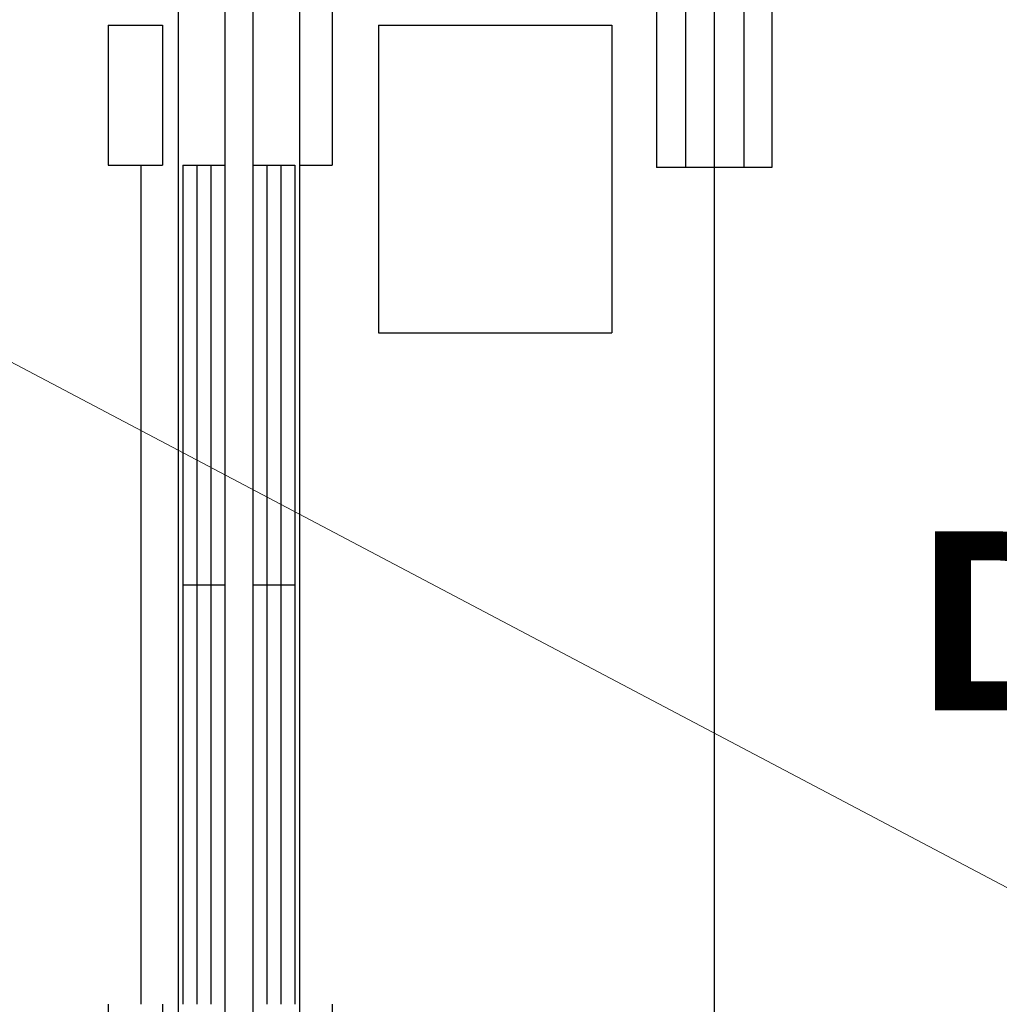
# Model space of a CAD drawing. Header units: millimetres. Extents: x -8838 to 31257, y -6224 to 3754.
# Tile 197 of 205: x 2169 to 2274, y -221 to -116. Entities that reach past the tile are written whole.
import ezdxf
from ezdxf.enums import TextEntityAlignment as Align

# ---------------------------------------------------------------- set-up
doc = ezdxf.new("R2010")
doc.units = ezdxf.units.MM
doc.header["$LTSCALE"] = 10
doc.header["$MEASUREMENT"] = 0
doc.linetypes.add('rzut 2 pietra$0$ArchiTECH.PC Solid Line Type', pattern=[0])
doc.linetypes.add('SUFIT_2 PIETRO$0$ArchiTECH.PC Solid Line Type', pattern=[0])
doc.layers.add('IS_ARCH', color=254, linetype='CONTINUOUS', lineweight=18)
doc.layers.add('SUFIT_2 PIETRO$0$WINDA', color=254, linetype='CONTINUOUS')
doc.styles.add('rzut 2 pietra$0$ArchiTECHStyle2', font='arialbd.ttf', dxfattribs={"height": 0.192})

msp = doc.modelspace()

# ---------------------------------------------------------------- linework, layer by layer
at = {"layer": 'IS_ARCH', "linetype": 'rzut 2 pietra$0$ArchiTECH.PC Solid Line Type'}
for p, q in [((2186, -85.07), (2186, -267.57)), ((2186, -85.07), (2186, -267.57)), ((2186, -85.07), (2186, -267.57)), ((2191, -85.07), (2191, -267.57)), ((2191, -85.07), (2191, -267.57)), ((2191, -85.07), (2191, -267.57)), ((2194, -85.07), (2194, -267.57)), ((2194, -85.07), (2194, -267.57)), ((2194, -85.07), (2194, -267.57)), ((2199, -85.07), (2199, -267.57)), ((2199, -85.07), (2199, -267.57)), ((2199, -85.07), (2199, -267.57)), ((2237.3, -98.65), (2237.3, -131.59)), ((2237.3, -98.65), (2237.3, -131.59)), ((2237.3, -98.65), (2237.3, -131.59)), ((2240.4, -98.65), (2240.4, -131.59)), ((2240.4, -98.65), (2240.4, -131.59)), ((2240.4, -98.65), (2240.4, -131.59)), ((2243.5, -98.62), (2243.5, -264.02)), ((2243.5, -98.62), (2243.5, -264.02)), ((2243.5, -98.62), (2243.5, -264.02)), ((2246.68, -98.65), (2246.68, -131.59)), ((2246.68, -98.65), (2246.68, -131.59)), ((2246.68, -98.65), (2246.68, -131.59)), ((2249.68, -98.65), (2249.68, -131.59)), ((2249.68, -98.65), (2249.68, -131.59)), ((2249.68, -98.65), (2249.68, -131.59)), ((2202.5, -108.82), (2202.5, -131.32)), ((2202.5, -108.82), (2202.5, -131.32)), ((2202.5, -108.82), (2202.5, -131.32)), ((2178.5, -116.32), (2184.3, -116.32)), ((2178.5, -116.32), (2178.5, -131.32)), ((2178.5, -116.32), (2184.3, -116.32)), ((2178.5, -116.32), (2178.5, -131.32)), ((2178.5, -116.32), (2178.5, -131.32)), ((2178.5, -116.32), (2184.3, -116.32)), ((2184.3, -116.32), (2184.3, -131.32)), ((2184.3, -116.32), (2184.3, -131.32)), ((2184.3, -116.32), (2184.3, -131.32)), ((2207.5, -116.32), (2232.5, -116.32)), ((2207.5, -116.32), (2207.5, -149.32)), ((2207.5, -116.32), (2232.5, -116.32)), ((2207.5, -116.32), (2207.5, -149.32)), ((2207.5, -116.32), (2207.5, -149.32)), ((2207.5, -116.32), (2232.5, -116.32)), ((2232.5, -116.32), (2232.5, -149.32)), ((2232.5, -116.32), (2232.5, -149.32)), ((2232.5, -116.32), (2232.5, -149.32)), ((2178.5, -131.32), (2184.3, -131.32)), ((2178.5, -131.32), (2184.3, -131.32)), ((2178.5, -131.32), (2184.3, -131.32)), ((2182, -131.32), (2182, -221.32)), ((2182, -131.32), (2182, -221.32)), ((2182, -131.32), (2182, -221.32)), ((2186.5, -131.32), (2191, -131.32)), ((2186.5, -131.32), (2186.5, -221.32)), ((2186.5, -131.32), (2191, -131.32)), ((2186.5, -131.32), (2186.5, -221.32)), ((2186.5, -131.32), (2186.5, -221.32)), ((2186.5, -131.32), (2191, -131.32)), ((2188, -131.32), (2188, -221.32)), ((2188, -131.32), (2188, -221.32)), ((2188, -131.32), (2188, -221.32)), ((2189.5, -131.32), (2189.5, -221.32)), ((2189.5, -131.32), (2189.5, -221.32)), ((2189.5, -131.32), (2189.5, -221.32)), ((2194, -131.32), (2198.5, -131.32)), ((2194, -131.32), (2198.5, -131.32)), ((2194, -131.32), (2198.5, -131.32)), ((2195.5, -131.32), (2195.5, -221.32)), ((2195.5, -131.32), (2195.5, -221.32)), ((2195.5, -131.32), (2195.5, -221.32)), ((2197, -131.32), (2197, -221.32)), ((2197, -131.32), (2197, -221.32)), ((2197, -131.32), (2197, -221.32)), ((2198.5, -131.32), (2198.5, -221.32)), ((2198.5, -131.32), (2198.5, -221.32)), ((2198.5, -131.32), (2198.5, -221.32)), ((2199, -131.32), (2202.5, -131.32)), ((2199, -131.32), (2202.5, -131.32)), ((2199, -131.32), (2202.5, -131.32)), ((2249.68, -131.59), (2237.3, -131.59)), ((2249.68, -131.59), (2237.3, -131.59)), ((2249.68, -131.59), (2237.3, -131.59)), ((2274.9, -208.79), (2154.54, -145.31)), ((2207.5, -149.32), (2232.5, -149.32)), ((2207.5, -149.32), (2232.5, -149.32)), ((2207.5, -149.32), (2232.5, -149.32)), ((2186.5, -176.32), (2191, -176.32)), ((2186.5, -176.32), (2191, -176.32)), ((2186.5, -176.32), (2191, -176.32)), ((2194, -176.32), (2198.5, -176.32)), ((2194, -176.32), (2198.5, -176.32)), ((2194, -176.32), (2198.5, -176.32)), ((2178.5, -221.32), (2178.5, -236.32)), ((2178.5, -221.32), (2178.5, -236.32)), ((2178.5, -221.32), (2178.5, -236.32)), ((2184.3, -221.32), (2184.3, -236.32)), ((2184.3, -221.32), (2184.3, -236.32)), ((2184.3, -221.32), (2184.3, -236.32)), ((2202.5, -221.32), (2202.5, -253.82)), ((2202.5, -221.32), (2202.5, -253.82)), ((2202.5, -221.32), (2202.5, -253.82))]:
    msp.add_line(p, q, dxfattribs=at)
at = {"layer": 'SUFIT_2 PIETRO$0$WINDA', "linetype": 'SUFIT_2 PIETRO$0$ArchiTECH.PC Solid Line Type'}
for p, q in [((2186, -85.07), (2186, -267.57)), ((2186, -85.07), (2186, -267.57)), ((2186, -85.07), (2186, -267.57)), ((2191, -85.07), (2191, -267.57)), ((2191, -85.07), (2191, -267.57)), ((2191, -85.07), (2191, -267.57)), ((2194, -85.07), (2194, -267.57)), ((2194, -85.07), (2194, -267.57)), ((2194, -85.07), (2194, -267.57)), ((2199, -85.07), (2199, -267.57)), ((2199, -85.07), (2199, -267.57)), ((2199, -85.07), (2199, -267.57)), ((2237.3, -98.65), (2237.3, -131.59)), ((2237.3, -98.65), (2237.3, -131.59)), ((2237.3, -98.65), (2237.3, -131.59)), ((2240.4, -98.65), (2240.4, -131.59)), ((2240.4, -98.65), (2240.4, -131.59)), ((2240.4, -98.65), (2240.4, -131.59)), ((2243.5, -98.62), (2243.5, -264.02)), ((2243.5, -98.62), (2243.5, -264.02)), ((2243.5, -98.62), (2243.5, -264.02)), ((2246.68, -98.65), (2246.68, -131.59)), ((2246.68, -98.65), (2246.68, -131.59)), ((2246.68, -98.65), (2246.68, -131.59)), ((2249.68, -98.65), (2249.68, -131.59)), ((2249.68, -98.65), (2249.68, -131.59)), ((2249.68, -98.65), (2249.68, -131.59)), ((2202.5, -108.82), (2202.5, -131.32)), ((2202.5, -108.82), (2202.5, -131.32)), ((2202.5, -108.82), (2202.5, -131.32)), ((2178.5, -116.32), (2184.3, -116.32)), ((2178.5, -116.32), (2178.5, -131.32)), ((2178.5, -116.32), (2178.5, -131.32)), ((2178.5, -116.32), (2184.3, -116.32)), ((2178.5, -116.32), (2178.5, -131.32)), ((2178.5, -116.32), (2184.3, -116.32)), ((2184.3, -116.32), (2184.3, -131.32)), ((2184.3, -116.32), (2184.3, -131.32)), ((2184.3, -116.32), (2184.3, -131.32)), ((2207.5, -116.32), (2232.5, -116.32)), ((2207.5, -116.32), (2207.5, -149.32)), ((2207.5, -116.32), (2207.5, -149.32)), ((2207.5, -116.32), (2232.5, -116.32)), ((2207.5, -116.32), (2207.5, -149.32)), ((2207.5, -116.32), (2232.5, -116.32)), ((2232.5, -116.32), (2232.5, -149.32)), ((2232.5, -116.32), (2232.5, -149.32)), ((2232.5, -116.32), (2232.5, -149.32)), ((2178.5, -131.32), (2184.3, -131.32)), ((2178.5, -131.32), (2184.3, -131.32)), ((2178.5, -131.32), (2184.3, -131.32)), ((2182, -131.32), (2182, -221.32)), ((2182, -131.32), (2182, -221.32)), ((2182, -131.32), (2182, -221.32)), ((2186.5, -131.32), (2191, -131.32)), ((2186.5, -131.32), (2186.5, -221.32)), ((2186.5, -131.32), (2186.5, -221.32)), ((2186.5, -131.32), (2191, -131.32)), ((2186.5, -131.32), (2186.5, -221.32)), ((2186.5, -131.32), (2191, -131.32)), ((2188, -131.32), (2188, -221.32)), ((2188, -131.32), (2188, -221.32)), ((2188, -131.32), (2188, -221.32)), ((2189.5, -131.32), (2189.5, -221.32)), ((2189.5, -131.32), (2189.5, -221.32)), ((2189.5, -131.32), (2189.5, -221.32)), ((2194, -131.32), (2198.5, -131.32)), ((2194, -131.32), (2198.5, -131.32)), ((2194, -131.32), (2198.5, -131.32)), ((2195.5, -131.32), (2195.5, -221.32)), ((2195.5, -131.32), (2195.5, -221.32)), ((2195.5, -131.32), (2195.5, -221.32)), ((2197, -131.32), (2197, -221.32)), ((2197, -131.32), (2197, -221.32)), ((2197, -131.32), (2197, -221.32)), ((2198.5, -131.32), (2198.5, -221.32)), ((2198.5, -131.32), (2198.5, -221.32)), ((2198.5, -131.32), (2198.5, -221.32)), ((2199, -131.32), (2202.5, -131.32)), ((2199, -131.32), (2202.5, -131.32)), ((2199, -131.32), (2202.5, -131.32)), ((2249.68, -131.59), (2237.3, -131.59)), ((2249.68, -131.59), (2237.3, -131.59)), ((2249.68, -131.59), (2237.3, -131.59)), ((2207.5, -149.32), (2232.5, -149.32)), ((2207.5, -149.32), (2232.5, -149.32)), ((2207.5, -149.32), (2232.5, -149.32)), ((2186.5, -176.32), (2191, -176.32)), ((2186.5, -176.32), (2191, -176.32)), ((2186.5, -176.32), (2191, -176.32)), ((2194, -176.32), (2198.5, -176.32)), ((2194, -176.32), (2198.5, -176.32)), ((2194, -176.32), (2198.5, -176.32)), ((2178.5, -221.32), (2178.5, -236.32)), ((2178.5, -221.32), (2178.5, -236.32)), ((2178.5, -221.32), (2178.5, -236.32)), ((2184.3, -221.32), (2184.3, -236.32)), ((2184.3, -221.32), (2184.3, -236.32)), ((2184.3, -221.32), (2184.3, -236.32)), ((2202.5, -221.32), (2202.5, -253.82)), ((2202.5, -221.32), (2202.5, -253.82)), ((2202.5, -221.32), (2202.5, -253.82))]:
    msp.add_line(p, q, dxfattribs=at)

# ---------------------------------------------------------------- texts
at = {"layer": 'IS_ARCH', "style": 'rzut 2 pietra$0$ArchiTECHStyle2'}
msp.add_text('D1', height=19.2, dxfattribs=at).set_placement((2265.38, -195.56), align=Align.BOTTOM_LEFT)

doc.saveas('drawing.dxf')
